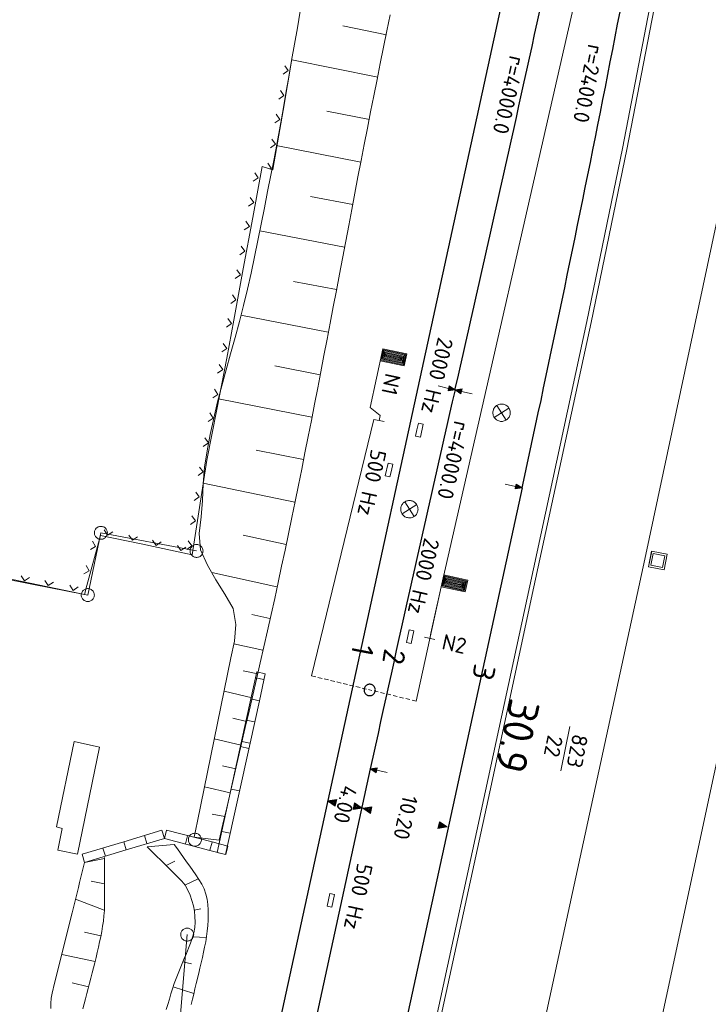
# Model space of a CAD drawing. Header units: metres. Extents: x 3425540 to 3446143, y 5432760 to 5444637.
# Tile 186 of 256: x 3435982 to 3436061, y 5440298 to 5440412. Entities that reach past the tile are written whole.
import ezdxf
from ezdxf.enums import TextEntityAlignment as Align

# ---------------------------------------------------------------- set-up
doc = ezdxf.new("R2010")
doc.units = ezdxf.units.M
doc.linetypes.add('DASHED', pattern=[0.75, 0.5, -0.25])
for name, color, linetype, lineweight in [('B_Bestand', 9, 'Continuous', 18), ('B_Böschung', 9, 'Continuous', 18), ('B_Flurgrenzen', 9, 'Continuous', 18), ('B_Gleisachse', 9, 'Continuous', 25), ('B_Kilometrierung', 9, 'Continuous', 25), ('Bestand Kabeltröge', 9, 'Continuous', 18), ('Bestand_Neu_Strecke 3433', 9, 'Continuous', 18)]:
    doc.layers.add(name, color=color, linetype=linetype, lineweight=lineweight)
doc.styles.get("Standard").update_dxf_attribs({"font": 'isocpeur.ttf'})

msp = doc.modelspace()

# ---------------------------------------------------------------- linework, layer by layer
at = {"layer": 'B_Bestand'}
for p, q in [((3436013.16, 5440407.06), (3436012.13, 5440401.15)), ((3436012.15, 5440405.33), (3436012.73, 5440405.74)), ((3436012.73, 5440405.74), (3436012.32, 5440406.31)), ((3436012.23, 5440402.87), (3436011.82, 5440403.45)), ((3436011.65, 5440402.46), (3436012.23, 5440402.87)), ((3436012.13, 5440401.15), (3436011.1, 5440395.24)), ((3436011.17, 5440399.72), (3436011.75, 5440400.13)), ((3436011.75, 5440400.13), (3436011.34, 5440400.71)), ((3436011.25, 5440397.26), (3436010.84, 5440397.84)), ((3436010.67, 5440396.86), (3436011.25, 5440397.26)), ((3436011.1, 5440395.24), (3436010.94, 5440394.33)), ((3436009.73, 5440394.72), (3436008.64, 5440388.82)), ((3436010.94, 5440394.33), (3436009.73, 5440394.72)), ((3436010.77, 5440394.52), (3436010.37, 5440395.1)), ((3436010.59, 5440394.39), (3436010.77, 5440394.52)), ((3436008.7, 5440393), (3436009.28, 5440393.4)), ((3436009.28, 5440393.4), (3436008.88, 5440393.98)), ((3436008.75, 5440390.54), (3436008.35, 5440391.12)), ((3436008.17, 5440390.14), (3436008.75, 5440390.54)), ((3436008.64, 5440388.82), (3436007.55, 5440382.92)), ((3436007.67, 5440387.4), (3436008.25, 5440387.8)), ((3436008.25, 5440387.8), (3436007.85, 5440388.39)), ((3436007.72, 5440384.94), (3436007.32, 5440385.52)), ((3436007.14, 5440384.54), (3436007.72, 5440384.94)), ((3436007.55, 5440382.92), (3436006.46, 5440377.02)), ((3436007.22, 5440382.21), (3436006.81, 5440382.79)), ((3436006.63, 5440381.81), (3436007.22, 5440382.21)), ((3436006.1, 5440378.94), (3436006.69, 5440379.35)), ((3436006.69, 5440379.35), (3436006.29, 5440379.93)), ((3436006.18, 5440376.61), (3436005.78, 5440377.19)), ((3436005.6, 5440376.21), (3436006.18, 5440376.61)), ((3436006.46, 5440377.02), (3436005.65, 5440372.63)), ((3436005.07, 5440373.35), (3436005.65, 5440373.75)), ((3436005.65, 5440373.75), (3436005.25, 5440374.33)), ((3436005.65, 5440372.63), (3436004.49, 5440366.74)), ((3436005.19, 5440371.31), (3436004.79, 5440371.9)), ((3436004.6, 5440370.92), (3436005.19, 5440371.31)), ((3436004.04, 5440368.06), (3436004.63, 5440368.46)), ((3436004.63, 5440368.46), (3436004.23, 5440369.05)), ((3436023.3, 5440366.05), (3436022.18, 5440366.97)), ((3436038.14, 5440366.89), (3436036.45, 5440365.81)), ((3436036.76, 5440367.2), (3436037.83, 5440365.51)), ((3436004.49, 5440366.74), (3436003.34, 5440360.87)), ((3436003.5, 5440365.34), (3436004.09, 5440365.73)), ((3436004.09, 5440365.73), (3436003.7, 5440366.32)), ((3436023.18, 5440365.46), (3436023.3, 5440366.05)), ((3436022.59, 5440365.59), (3436023.76, 5440365.34)), ((3436027.55, 5440364.4), (3436027.71, 5440365.14)), ((3436027.71, 5440365.14), (3436028.26, 5440365.02)), ((3436028.26, 5440365.02), (3436027.95, 5440363.55)), ((3436003.53, 5440362.87), (3436003.14, 5440363.46)), ((3436027.4, 5440363.67), (3436027.55, 5440364.4)), ((3436027.95, 5440363.55), (3436027.4, 5440363.67)), ((3436002.94, 5440362.48), (3436003.53, 5440362.87)), ((3436003.34, 5440360.87), (3436002.42, 5440354.94)), ((3436002.93, 5440359.53), (3436002.51, 5440360.1)), ((3436023.89, 5440359.09), (3436024.22, 5440360.55)), ((3436024.22, 5440360.55), (3436024.77, 5440360.43)), ((3436024.77, 5440360.43), (3436024.61, 5440359.7)), ((3436002.36, 5440359.11), (3436002.93, 5440359.53)), ((3436024.44, 5440358.97), (3436023.89, 5440359.09)), ((3436024.61, 5440359.7), (3436024.44, 5440358.97)), ((3436001.91, 5440356.24), (3436002.48, 5440356.65)), ((3436002.48, 5440356.65), (3436002.07, 5440357.22)), ((3436027.52, 5440355.78), (3436025.84, 5440354.7)), ((3436026.14, 5440356.09), (3436027.21, 5440354.4)), ((3436002.06, 5440353.91), (3436001.64, 5440354.48)), ((3436002.42, 5440354.94), (3436001.65, 5440350)), ((3436001.49, 5440353.49), (3436002.06, 5440353.91)), ((3435991.11, 5440352.23), (3435989.54, 5440346.44)), ((3435989.65, 5440345.35), (3435991.15, 5440352.52)), ((3435995.78, 5440351.24), (3435991.11, 5440352.23)), ((3435991.54, 5440352.86), (3435991.93, 5440352.26)), ((3435991.93, 5440352.26), (3435992.52, 5440352.65)), ((3435994.39, 5440352.25), (3435994.78, 5440351.66)), ((3435990.55, 5440350.95), (3435990.2, 5440351.56)), ((3435994.78, 5440351.66), (3435995.37, 5440352.05)), ((3436001.65, 5440350), (3435995.78, 5440351.24)), ((3435997.11, 5440351.68), (3435997.5, 5440351.08)), ((3435997.5, 5440351.08), (3435998.09, 5440351.47)), ((3435999.96, 5440351.07), (3436000.34, 5440350.48)), ((3436001.04, 5440350.61), (3436001.61, 5440351.03)), ((3436001.61, 5440351.03), (3436001.19, 5440351.6)), ((3435989.94, 5440350.6), (3435990.55, 5440350.95)), ((3436000.34, 5440350.48), (3436000.94, 5440350.87)), ((3436054.21, 5440348.61), (3436054.57, 5440350.41)), ((3436054.22, 5440348.61), (3436054.57, 5440350.41)), ((3436054.22, 5440348.61), (3436054.58, 5440350.41)), ((3436054.49, 5440348.79), (3436054.75, 5440350.14)), ((3436054.57, 5440350.41), (3436056.38, 5440350.05)), ((3436054.57, 5440350.41), (3436056.38, 5440350.05)), ((3436054.57, 5440350.41), (3436056.38, 5440350.06)), ((3436054.75, 5440350.14), (3436056.1, 5440349.87)), ((3436056.1, 5440349.87), (3436055.83, 5440348.52)), ((3436056.37, 5440350.06), (3436056.01, 5440348.25)), ((3436056.38, 5440350.06), (3436056.02, 5440348.25)), ((3436056.37, 5440350.06), (3436056.02, 5440348.25)), ((3435989.8, 5440348.14), (3435989.44, 5440348.75)), ((3436055.83, 5440348.52), (3436054.49, 5440348.79)), ((3435983.38, 5440346.58), (3435977.49, 5440347.73)), ((3435989.18, 5440347.79), (3435989.8, 5440348.14)), ((3436056.02, 5440348.25), (3436054.21, 5440348.61)), ((3436056.02, 5440348.26), (3436054.21, 5440348.61)), ((3436056.02, 5440348.25), (3436054.21, 5440348.61)), ((3435981.97, 5440347.57), (3435982.37, 5440346.98)), ((3435982.37, 5440346.98), (3435982.95, 5440347.38)), ((3435989.27, 5440345.44), (3435983.38, 5440346.58)), ((3435984.7, 5440347.04), (3435985.1, 5440346.45)), ((3435985.1, 5440346.45), (3435985.68, 5440346.85)), ((3435987.56, 5440346.48), (3435987.95, 5440345.9)), ((3435989.54, 5440346.44), (3435989.27, 5440345.44)), ((3435987.95, 5440345.9), (3435988.54, 5440346.29)), ((3436026.49, 5440340.62), (3436026.66, 5440341.35)), ((3436026.66, 5440341.35), (3436027.2, 5440341.23)), ((3436027.2, 5440341.23), (3436026.88, 5440339.76)), ((3436026.33, 5440339.89), (3436026.49, 5440340.62)), ((3436026.88, 5440339.76), (3436026.33, 5440339.89)), ((3436028.43, 5440340.5), (3436029.6, 5440340.24)), ((3436008.43, 5440333.4), (3436009.11, 5440336.51)), ((3436009.12, 5440336.51), (3436010.07, 5440336.3)), ((3436009.4, 5440333.19), (3436010.08, 5440336.29)), ((3436008.98, 5440335.84), (3436009.93, 5440335.64)), ((3436007.36, 5440328.52), (3436008.43, 5440333.4)), ((3436008.33, 5440328.3), (3436009.4, 5440333.19)), ((3436008.44, 5440333.4), (3436009.39, 5440333.19)), ((3436007.9, 5440330.96), (3436008.85, 5440330.75)), ((3435986.05, 5440318.67), (3435988.09, 5440328.49)), ((3436004.55, 5440315.7), (3436007.36, 5440328.52)), ((3436005.52, 5440315.48), (3436008.33, 5440328.3)), ((3436007.37, 5440328.51), (3436008.32, 5440328.31)), ((3436007.24, 5440327.91), (3436008.19, 5440327.7)), ((3436006.17, 5440323.02), (3436007.12, 5440322.81)), ((3436017.86, 5440321.51), (3436017.92, 5440321.5)), ((3436020.64, 5440320.97), (3436020.59, 5440320.99)), ((3436021.92, 5440320.68), (3436021.98, 5440320.67)), ((3435993.78, 5440316.96), (3435998.18, 5440318.28)), ((3435998.18, 5440318.27), (3435998.46, 5440317.34)), ((3435998.71, 5440318.28), (3435998.47, 5440317.34)), ((3435998.72, 5440318.29), (3436003.96, 5440316.93)), ((3436005.09, 5440318.14), (3436006.05, 5440317.93)), ((3436030.42, 5440318.79), (3436030.37, 5440318.8)), ((3435988.99, 5440315.53), (3435993.78, 5440316.96)), ((3435994.07, 5440316.01), (3435998.46, 5440317.32)), ((3435996.18, 5440317.67), (3435996.46, 5440316.74)), ((3435998.46, 5440317.32), (3436003.7, 5440315.96)), ((3436001.13, 5440317.65), (3436000.89, 5440316.71)), ((3435989.28, 5440314.57), (3435994.07, 5440316.01)), ((3435991.39, 5440316.23), (3435991.67, 5440315.3)), ((3435993.79, 5440316.95), (3435994.07, 5440316.02)), ((3436003.7, 5440315.96), (3436005.52, 5440315.48)), ((3436003.95, 5440316.91), (3436003.71, 5440315.97)), ((3436003.96, 5440316.93), (3436005.77, 5440316.45)), ((3436005.77, 5440316.44), (3436005.53, 5440315.5)), ((3435989, 5440315.51), (3435989.28, 5440314.58)), ((3436004.56, 5440315.7), (3436005.51, 5440315.49)), ((3436017.2, 5440309.53), (3436017.51, 5440311)), ((3436017.51, 5440311), (3436018.06, 5440310.88)), ((3436018.06, 5440310.88), (3436017.9, 5440310.15)), ((3436017.75, 5440309.42), (3436017.2, 5440309.53)), ((3436017.9, 5440310.15), (3436017.75, 5440309.42))]:
    msp.add_line(p, q, dxfattribs=at)
for points in [[(3436022.18, 5440366.97), (3436023.61, 5440373.72), (3436026.38, 5440373.13), (3436026.08, 5440371.75), (3436023.32, 5440372.34)], [(3436023.45, 5440372.42), (3436026, 5440371.88), (3436026.25, 5440373.05), (3436023.7, 5440373.59), (3436023.47, 5440372.53), (3436025.92, 5440372.01), (3436026.12, 5440372.97), (3436023.78, 5440373.46), (3436023.6, 5440372.61), (3436025.83, 5440372.14), (3436025.99, 5440372.88), (3436023.86, 5440373.33), (3436023.73, 5440372.69), (3436025.75, 5440372.27), (3436025.86, 5440372.8), (3436023.95, 5440373.2), (3436023.86, 5440372.78), (3436025.66, 5440372.39), (3436025.73, 5440372.71), (3436024.03, 5440373.07), (3436023.99, 5440372.86), (3436025.58, 5440372.52), (3436025.6, 5440372.63), (3436024.09, 5440372.95)], [(3436058.52, 5440262.21), (3436059.07, 5440265.28), (3436053.13, 5440276.52), (3436052.47, 5440278.32), (3436052.2, 5440280.01), (3436052.51, 5440281.67), (3436069.12, 5440358.92), (3436069.83, 5440360.74), (3436070.81, 5440362.17), (3436071.94, 5440363.57), (3436081, 5440371.37)], [(3436029.99, 5440369.43), (3436031.19, 5440369.15), (3436031.13, 5440368.88), (3436031.94, 5440368.98), (3436031.26, 5440369.43), (3436031.19, 5440369.15)], [(3436031.28, 5440369.36), (3436031.18, 5440368.93), (3436031.85, 5440369.01), (3436031.28, 5440369.36)], [(3436031.31, 5440369.29), (3436031.23, 5440368.98), (3436031.75, 5440369.03), (3436031.31, 5440369.29)], [(3436031.33, 5440369.22), (3436031.29, 5440369.04), (3436031.66, 5440369.05), (3436031.33, 5440369.22)], [(3436031.36, 5440369.16), (3436031.34, 5440369.08), (3436031.57, 5440369.07), (3436031.36, 5440369.16)], [(3436033.89, 5440368.54), (3436032.68, 5440368.81), (3436032.74, 5440369.09), (3436031.94, 5440368.98), (3436032.62, 5440368.54), (3436032.68, 5440368.81)], [(3436032.59, 5440368.61), (3436032.69, 5440369.04), (3436032.03, 5440368.96), (3436032.59, 5440368.61)], [(3436032.57, 5440368.68), (3436032.64, 5440368.98), (3436032.12, 5440368.94), (3436032.57, 5440368.68)], [(3436032.54, 5440368.75), (3436032.59, 5440368.93), (3436032.21, 5440368.92), (3436032.54, 5440368.75)], [(3436032.52, 5440368.81), (3436032.54, 5440368.89), (3436032.31, 5440368.9), (3436032.52, 5440368.81)], [(3436037.08, 5440365.38), (3436037.18, 5440365.36), (3436037.29, 5440365.35), (3436037.39, 5440365.36), (3436037.49, 5440365.37), (3436037.6, 5440365.4), (3436037.69, 5440365.44), (3436037.79, 5440365.48), (3436037.88, 5440365.54), (3436037.96, 5440365.6), (3436038.03, 5440365.68), (3436038.1, 5440365.76), (3436038.16, 5440365.85), (3436038.21, 5440365.94), (3436038.24, 5440366.04), (3436038.27, 5440366.14), (3436038.29, 5440366.24), (3436038.29, 5440366.34), (3436038.29, 5440366.45), (3436038.27, 5440366.55), (3436038.25, 5440366.65), (3436038.21, 5440366.75), (3436038.17, 5440366.85), (3436038.11, 5440366.93), (3436038.04, 5440367.02), (3436037.97, 5440367.09), (3436037.89, 5440367.16), (3436037.8, 5440367.22), (3436037.71, 5440367.26), (3436037.61, 5440367.3), (3436037.51, 5440367.33), (3436037.41, 5440367.35), (3436037.3, 5440367.35), (3436037.2, 5440367.35), (3436037.09, 5440367.33), (3436036.99, 5440367.31), (3436036.9, 5440367.27), (3436036.8, 5440367.22), (3436036.71, 5440367.17), (3436036.63, 5440367.1), (3436036.56, 5440367.03), (3436036.49, 5440366.95), (3436036.43, 5440366.86), (3436036.38, 5440366.77), (3436036.35, 5440366.67), (3436036.32, 5440366.57), (3436036.3, 5440366.47), (3436036.29, 5440366.36), (3436036.3, 5440366.26), (3436036.31, 5440366.15), (3436036.34, 5440366.05), (3436036.38, 5440365.95), (3436036.42, 5440365.86), (3436036.48, 5440365.77), (3436036.55, 5440365.69), (3436036.62, 5440365.62), (3436036.7, 5440365.55), (3436036.79, 5440365.49), (3436036.88, 5440365.44), (3436036.98, 5440365.4), (3436037.08, 5440365.38)], [(3436037.71, 5440358.11), (3436038.91, 5440357.85), (3436038.85, 5440357.57), (3436039.66, 5440357.69), (3436038.97, 5440358.13), (3436038.91, 5440357.85)], [(3436039, 5440358.06), (3436038.9, 5440357.63), (3436039.57, 5440357.71), (3436039, 5440358.06)], [(3436039.02, 5440357.99), (3436038.96, 5440357.68), (3436039.47, 5440357.73), (3436039.02, 5440357.99)], [(3436039.05, 5440357.92), (3436039.01, 5440357.73), (3436039.38, 5440357.75), (3436039.05, 5440357.92)], [(3436039.08, 5440357.86), (3436039.06, 5440357.78), (3436039.29, 5440357.77), (3436039.08, 5440357.86)], [(3436026.46, 5440354.27), (3436026.56, 5440354.25), (3436026.67, 5440354.24), (3436026.77, 5440354.25), (3436026.88, 5440354.26), (3436026.98, 5440354.29), (3436027.08, 5440354.33), (3436027.17, 5440354.37), (3436027.26, 5440354.43), (3436027.34, 5440354.49), (3436027.41, 5440354.57), (3436027.48, 5440354.65), (3436027.54, 5440354.74), (3436027.59, 5440354.83), (3436027.62, 5440354.93), (3436027.65, 5440355.03), (3436027.67, 5440355.13), (3436027.68, 5440355.23), (3436027.67, 5440355.34), (3436027.66, 5440355.44), (3436027.63, 5440355.54), (3436027.59, 5440355.64), (3436027.55, 5440355.74), (3436027.49, 5440355.82), (3436027.42, 5440355.91), (3436027.35, 5440355.98), (3436027.27, 5440356.05), (3436027.18, 5440356.11), (3436027.09, 5440356.15), (3436026.99, 5440356.19), (3436026.89, 5440356.22), (3436026.79, 5440356.24), (3436026.68, 5440356.24), (3436026.58, 5440356.24), (3436026.48, 5440356.22), (3436026.37, 5440356.2), (3436026.28, 5440356.16), (3436026.18, 5440356.11), (3436026.09, 5440356.06), (3436026.01, 5440355.99), (3436025.94, 5440355.92), (3436025.87, 5440355.84), (3436025.81, 5440355.75), (3436025.77, 5440355.66), (3436025.73, 5440355.56), (3436025.7, 5440355.46), (3436025.68, 5440355.36), (3436025.68, 5440355.25), (3436025.68, 5440355.15), (3436025.7, 5440355.04), (3436025.72, 5440354.94), (3436025.76, 5440354.84), (3436025.81, 5440354.75), (3436025.86, 5440354.66), (3436025.93, 5440354.58), (3436026, 5440354.51), (3436026.08, 5440354.44), (3436026.17, 5440354.38), (3436026.26, 5440354.33), (3436026.36, 5440354.29), (3436026.46, 5440354.27)], [(3436030.46, 5440346.4), (3436033, 5440345.84), (3436033.26, 5440347), (3436030.72, 5440347.57), (3436030.48, 5440346.5), (3436032.92, 5440345.97), (3436033.13, 5440346.92), (3436030.8, 5440347.44), (3436030.61, 5440346.59), (3436032.84, 5440346.1), (3436033, 5440346.84), (3436030.88, 5440347.31), (3436030.74, 5440346.67), (3436032.76, 5440346.22), (3436032.87, 5440346.76), (3436030.96, 5440347.18), (3436030.87, 5440346.75), (3436032.67, 5440346.35), (3436032.74, 5440346.67), (3436031.05, 5440347.05), (3436031, 5440346.84), (3436032.59, 5440346.48), (3436032.61, 5440346.59), (3436031.1, 5440346.92)], [(3435988.09, 5440328.49), (3435991.01, 5440327.84), (3435988.45, 5440315.51), (3435986.2, 5440315.97), (3435986.71, 5440318.48), (3435986.05, 5440318.67)], [(3436024.13, 5440324.92), (3436022.92, 5440325.18), (3436022.98, 5440325.45), (3436022.17, 5440325.34), (3436022.86, 5440324.9), (3436022.92, 5440325.18)], [(3436022.83, 5440324.97), (3436022.93, 5440325.4), (3436022.27, 5440325.32), (3436022.83, 5440324.97)], [(3436022.81, 5440325.04), (3436022.88, 5440325.35), (3436022.36, 5440325.3), (3436022.81, 5440325.04)], [(3436022.78, 5440325.11), (3436022.82, 5440325.3), (3436022.45, 5440325.28), (3436022.78, 5440325.11)], [(3436022.76, 5440325.17), (3436022.77, 5440325.25), (3436022.54, 5440325.26), (3436022.76, 5440325.17)], [(3436018.32, 5440321.82), (3436017.25, 5440321.65), (3436018.13, 5440321.04), (3436018.32, 5440321.82)], [(3436018.22, 5440321.74), (3436017.4, 5440321.62), (3436018.08, 5440321.15), (3436018.22, 5440321.74)], [(3436018.12, 5440321.66), (3436017.56, 5440321.58), (3436018.02, 5440321.26), (3436018.12, 5440321.66)], [(3436018.02, 5440321.58), (3436017.71, 5440321.55), (3436017.97, 5440321.38), (3436018.02, 5440321.58)], [(3436020.19, 5440320.67), (3436021.25, 5440320.83), (3436020.37, 5440321.45), (3436020.19, 5440320.67)], [(3436020.29, 5440320.74), (3436021.1, 5440320.87), (3436020.42, 5440321.33), (3436020.29, 5440320.74)], [(3436020.39, 5440320.82), (3436020.95, 5440320.9), (3436020.48, 5440321.22), (3436020.39, 5440320.82)], [(3436020.49, 5440320.9), (3436020.79, 5440320.94), (3436020.53, 5440321.11), (3436020.49, 5440320.9)], [(3436022.37, 5440320.99), (3436021.31, 5440320.82), (3436022.2, 5440320.21), (3436022.37, 5440320.99)], [(3436022.28, 5440320.92), (3436021.46, 5440320.79), (3436022.14, 5440320.32), (3436022.28, 5440320.92)], [(3436022.18, 5440320.84), (3436021.62, 5440320.75), (3436022.09, 5440320.44), (3436022.18, 5440320.84)], [(3436022.08, 5440320.76), (3436021.77, 5440320.72), (3436022.03, 5440320.55), (3436022.08, 5440320.76)], [(3436029.97, 5440318.48), (3436031.04, 5440318.65), (3436030.15, 5440319.26), (3436029.97, 5440318.48)], [(3436030.07, 5440318.56), (3436030.88, 5440318.69), (3436030.21, 5440319.15), (3436030.07, 5440318.56)], [(3436030.17, 5440318.64), (3436030.73, 5440318.72), (3436030.26, 5440319.04), (3436030.17, 5440318.64)], [(3436030.27, 5440318.72), (3436030.58, 5440318.76), (3436030.32, 5440318.92), (3436030.27, 5440318.72)]]:
    msp.add_lwpolyline(points, dxfattribs=at)
msp.add_open_spline([(3435956.02, 5440369.83), (3435956.8, 5440372.77), (3435957.59, 5440375.71), (3435958.37, 5440378.65), (3435959.2, 5440381.74), (3435959.87, 5440384.87), (3435960.54, 5440388.01), (3435963.44, 5440401.55), (3435966.2, 5440415.12), (3435969.06, 5440428.67), (3435972.91, 5440446.89), (3435976.92, 5440465.07), (3435981, 5440483.25), (3435981.48, 5440485.37), (3435982.21, 5440487.42), (3435982.93, 5440489.48), (3435983.57, 5440491.34), (3435984.33, 5440493.14), (3435985.38, 5440494.82), (3435986.69, 5440496.91), (3435988.27, 5440498.71), (3435989.9, 5440500.54), (3435990.92, 5440501.68), (3435991.97, 5440502.73), (3435993.11, 5440503.78), (3435993.75, 5440504.38), (3435994.4, 5440505.22), (3435995.26, 5440505.21), (3435996.38, 5440505.19), (3435997.5, 5440505.17), (3435998.62, 5440505.15)], degree=3, knots=[0, 0, 0, 0, 0.062351, 0.062351, 0.062351, 0.127991, 0.127991, 0.127991, 0.411918, 0.411918, 0.411918, 0.793658, 0.793658, 0.793658, 0.838273, 0.838273, 0.838273, 0.878404, 0.878404, 0.878404, 0.928259, 0.928259, 0.928259, 0.959367, 0.959367, 0.959367, 0.97705, 0.97705, 0.97705, 1, 1, 1, 1], dxfattribs=at)
at = {"layer": 'B_Böschung'}
for p, q in [((3436024.03, 5440409.88), (3436019.03, 5440410.89)), ((3436023.05, 5440404.99), (3436013.14, 5440406.98)), ((3436022.07, 5440400.11), (3436017.16, 5440401.07)), ((3436021.09, 5440395.22), (3436011.35, 5440397.11)), ((3436020.15, 5440390.32), (3436015.29, 5440391.26)), ((3436019.22, 5440385.42), (3436009.44, 5440387.3)), ((3436018.28, 5440380.53), (3436013.35, 5440381.47)), ((3436017.34, 5440375.63), (3436007.28, 5440377.57)), ((3436016.4, 5440370.73), (3436011.19, 5440371.75)), ((3436015.46, 5440365.84), (3436004.71, 5440367.97)), ((3436014.47, 5440360.95), (3436009.05, 5440362.05)), ((3436013.48, 5440356.06), (3436002.95, 5440358.25)), ((3436012.49, 5440351.18), (3436007.53, 5440352.24)), ((3436011.42, 5440346.31), (3436003.91, 5440347.95)), ((3436010.62, 5440342.66), (3436008.52, 5440343.12)), ((3436009.82, 5440339), (3436006.46, 5440339.75)), ((3436009.21, 5440336.27), (3436007.55, 5440336.64)), ((3436008.57, 5440333.53), (3436005.34, 5440334.28)), ((3436007.94, 5440330.8), (3436006.36, 5440331.17)), ((3436007.31, 5440328.07), (3436004.21, 5440328.79)), ((3436006.68, 5440325.34), (3436005.16, 5440325.68)), ((3436006.04, 5440322.6), (3436003.07, 5440323.26)), ((3436005.41, 5440319.87), (3436003.95, 5440320.14)), ((3436004.78, 5440317.14), (3436001.88, 5440317.46)), ((3435996.47, 5440316.38), (3435999.61, 5440316.63)), ((3435991.55, 5440315.01), (3435989.28, 5440314.57)), ((3435998.68, 5440314.2), (3435999.66, 5440314.7)), ((3436000.83, 5440311.97), (3436002.37, 5440312.69)), ((3435991.57, 5440312.11), (3435990.03, 5440312.41)), ((3435991.53, 5440309.09), (3435988.22, 5440310.33)), ((3436001.89, 5440309.08), (3436002.67, 5440309.24)), ((3435991.15, 5440306.1), (3435989.27, 5440306.54)), ((3436001.73, 5440306.02), (3436003.27, 5440305.91)), ((3435990.48, 5440303.15), (3435986.64, 5440303.95)), ((3436000.59, 5440303.13), (3436001.6, 5440302.88)), ((3435989.73, 5440300.23), (3435987.83, 5440300.69)), ((3435999.49, 5440300.24), (3436001.85, 5440299.48))]:
    msp.add_line(p, q, dxfattribs=at)
for points in [[(3436014.12, 5440412.57), (3436013.78, 5440410.68), (3436013.45, 5440408.8), (3436013.12, 5440406.91), (3436012.79, 5440405.02), (3436012.46, 5440403.13), (3436012.13, 5440401.25), (3436011.79, 5440399.36), (3436011.44, 5440397.47), (3436011.09, 5440395.59), (3436010.72, 5440393.71), (3436010.35, 5440391.83), (3436009.98, 5440389.95), (3436009.6, 5440388.07), (3436009.21, 5440386.2), (3436008.83, 5440384.32), (3436008.45, 5440382.44), (3436008.03, 5440380.57), (3436007.58, 5440378.71), (3436007.1, 5440376.85), (3436006.6, 5440375), (3436006.09, 5440373.15), (3436005.58, 5440371.3), (3436005.08, 5440369.45), (3436004.6, 5440367.6), (3436004.15, 5440365.73), (3436003.74, 5440363.86), (3436003.38, 5440361.98), (3436003.08, 5440360.08), (3436002.93, 5440358.17), (3436002.87, 5440356.26), (3436002.69, 5440354.35), (3436002.46, 5440352.44), (3436002.63, 5440350.57), (3436003.44, 5440348.81), (3436004.38, 5440347.1), (3436005.42, 5440345.45), (3436006.38, 5440343.79), (3436006.7, 5440341.95), (3436006.53, 5440340.03), (3436006.13, 5440338.11), (3436005.74, 5440336.23), (3436005.35, 5440334.35), (3436004.96, 5440332.47), (3436004.58, 5440330.59), (3436004.19, 5440328.72), (3436003.81, 5440326.84), (3436003.42, 5440324.96), (3436003.04, 5440323.09), (3436002.27, 5440319.33), (3436001.88, 5440317.46)], [(3436024.46, 5440412.18), (3436024.08, 5440410.31), (3436023.7, 5440408.45), (3436023.33, 5440406.58), (3436022.95, 5440404.72), (3436022.58, 5440402.85), (3436022.21, 5440400.98), (3436021.85, 5440399.11), (3436021.49, 5440397.25), (3436021.12, 5440395.38), (3436020.76, 5440393.51), (3436020.4, 5440391.64), (3436020.05, 5440389.77), (3436019.69, 5440387.9), (3436018.62, 5440382.29), (3436018.27, 5440380.42), (3436017.91, 5440378.55), (3436017.55, 5440376.68), (3436017.2, 5440374.81), (3436016.84, 5440372.94), (3436016.48, 5440371.07), (3436016.12, 5440369.2), (3436015.75, 5440367.33), (3436015.39, 5440365.47), (3436015.02, 5440363.6), (3436014.65, 5440361.73), (3436014.28, 5440359.87), (3436013.9, 5440358), (3436013.52, 5440356.14), (3436013.14, 5440354.27), (3436012.75, 5440352.41), (3436012.36, 5440350.54), (3436011.97, 5440348.68), (3436011.57, 5440346.82), (3436011.17, 5440344.96), (3436010.76, 5440343.1), (3436010.34, 5440341.25), (3436009.92, 5440339.39), (3436009.5, 5440337.54), (3436009.07, 5440335.68), (3436008.64, 5440333.83), (3436008.21, 5440331.97), (3436007.78, 5440330.12), (3436007.35, 5440328.26), (3436006.92, 5440326.41), (3436005.64, 5440320.85), (3436005.21, 5440318.99), (3436004.78, 5440317.14)], [(3435996.47, 5440316.38), (3435996.92, 5440315.94), (3435997.36, 5440315.5), (3435998.25, 5440314.62), (3435998.7, 5440314.18), (3435999.59, 5440313.31), (3436000.03, 5440312.87), (3436000.47, 5440312.43), (3436000.86, 5440311.94), (3436001.18, 5440311.39), (3436001.43, 5440310.81), (3436001.63, 5440310.2), (3436001.8, 5440309.59), (3436001.92, 5440308.97), (3436001.99, 5440308.34), (3436002.01, 5440307.7), (3436001.96, 5440307.07), (3436001.85, 5440306.45), (3436001.68, 5440305.85), (3436001.47, 5440305.26), (3436001.24, 5440304.68), (3436001.01, 5440304.1), (3436000.76, 5440303.52), (3436000.52, 5440302.95), (3436000.27, 5440302.37), (3436000.04, 5440301.79), (3435999.81, 5440301.21), (3435999.6, 5440300.62), (3435999.41, 5440300.03), (3435999.22, 5440299.43), (3435999.04, 5440298.83), (3435998.86, 5440298.23), (3435998.67, 5440297.64)], [(3435999.61, 5440316.63), (3435999.96, 5440316.13), (3436000.32, 5440315.63), (3436000.68, 5440315.13), (3436001.03, 5440314.64), (3436001.39, 5440314.14), (3436001.75, 5440313.64), (3436002.1, 5440313.14), (3436002.45, 5440312.62), (3436002.76, 5440312.08), (3436003.03, 5440311.52), (3436003.24, 5440310.93), (3436003.38, 5440310.34), (3436003.46, 5440309.74), (3436003.5, 5440309.13), (3436003.51, 5440308.52), (3436003.5, 5440307.91), (3436003.46, 5440307.29), (3436003.4, 5440306.67), (3436003.31, 5440306.06), (3436003.22, 5440305.44), (3436003.1, 5440304.83), (3436002.98, 5440304.22), (3436002.85, 5440303.61), (3436002.7, 5440303.01), (3436002.56, 5440302.41), (3436002.42, 5440301.82), (3436002.13, 5440300.62), (3436001.99, 5440300.02), (3436001.84, 5440299.42), (3436001.7, 5440298.83), (3436001.56, 5440298.23)], [(3435991.55, 5440315.13), (3435991.56, 5440312.69), (3435991.57, 5440312.08), (3435991.58, 5440310.25), (3435991.58, 5440309.64), (3435991.55, 5440309.04), (3435991.5, 5440308.43), (3435991.44, 5440307.82), (3435991.35, 5440307.22), (3435991.25, 5440306.61), (3435991.14, 5440306.01), (3435991.01, 5440305.41), (3435990.88, 5440304.81), (3435990.74, 5440304.21), (3435990.6, 5440303.62), (3435990.46, 5440303.02), (3435990.31, 5440302.43), (3435990.16, 5440301.84), (3435990.01, 5440301.25), (3435989.86, 5440300.65), (3435989.7, 5440300.06), (3435989.55, 5440299.47), (3435989.39, 5440298.88), (3435989.23, 5440298.3), (3435989.08, 5440297.71)], [(3435985.37, 5440297.75), (3435985.37, 5440298.34), (3435985.42, 5440298.93), (3435985.53, 5440299.52), (3435985.82, 5440300.67), (3435985.97, 5440301.25), (3435987.12, 5440305.89), (3435987.26, 5440306.46), (3435987.7, 5440308.2), (3435987.84, 5440308.78), (3435988.56, 5440311.67), (3435988.7, 5440312.25), (3435989.28, 5440314.57)]]:
    msp.add_lwpolyline(points, dxfattribs=at)
at = {"layer": 'B_Flurgrenzen'}
for p, q in [((3435991.15, 5440352.52), (3436002.17, 5440350.44)), ((3435961.71, 5440351.12), (3435989.65, 5440345.35)), ((3436045.15, 5440330.23), (3436044.12, 5440325.11)), ((3435997.96, 5440268.75), (3436001.07, 5440306.27))]:
    msp.add_line(p, q, dxfattribs=at)
for points in [[(3435991.9, 5440352.52), (3435991.89, 5440352.62), (3435991.88, 5440352.71), (3435991.85, 5440352.8), (3435991.81, 5440352.88), (3435991.75, 5440352.96), (3435991.69, 5440353.04), (3435991.63, 5440353.1), (3435991.55, 5440353.16), (3435991.47, 5440353.2), (3435991.38, 5440353.23), (3435991.29, 5440353.26), (3435991.2, 5440353.27), (3435991.1, 5440353.27), (3435991.01, 5440353.26), (3435990.92, 5440353.23), (3435990.83, 5440353.2), (3435990.75, 5440353.16), (3435990.67, 5440353.1), (3435990.61, 5440353.04), (3435990.55, 5440352.96), (3435990.49, 5440352.88), (3435990.45, 5440352.8), (3435990.42, 5440352.71), (3435990.41, 5440352.62), (3435990.4, 5440352.52), (3435990.41, 5440352.43), (3435990.42, 5440352.34), (3435990.45, 5440352.25), (3435990.49, 5440352.16), (3435990.55, 5440352.09), (3435990.61, 5440352.01), (3435990.67, 5440351.94), (3435990.75, 5440351.89), (3435990.83, 5440351.84), (3435990.92, 5440351.81), (3435991.01, 5440351.79), (3435991.1, 5440351.78), (3435991.2, 5440351.78), (3435991.29, 5440351.79), (3435991.38, 5440351.81), (3435991.47, 5440351.84), (3435991.55, 5440351.89), (3435991.63, 5440351.94), (3435991.69, 5440352.01), (3435991.75, 5440352.09), (3435991.81, 5440352.16), (3435991.85, 5440352.25), (3435991.88, 5440352.34), (3435991.89, 5440352.43), (3435991.9, 5440352.52)], [(3436002.92, 5440350.44), (3436002.91, 5440350.53), (3436002.89, 5440350.62), (3436002.87, 5440350.72), (3436002.82, 5440350.8), (3436002.77, 5440350.88), (3436002.71, 5440350.95), (3436002.65, 5440351.02), (3436002.57, 5440351.07), (3436002.49, 5440351.12), (3436002.4, 5440351.15), (3436002.31, 5440351.17), (3436002.22, 5440351.18), (3436002.12, 5440351.18), (3436002.03, 5440351.17), (3436001.94, 5440351.15), (3436001.85, 5440351.12), (3436001.77, 5440351.07), (3436001.69, 5440351.02), (3436001.63, 5440350.95), (3436001.57, 5440350.88), (3436001.51, 5440350.8), (3436001.47, 5440350.72), (3436001.44, 5440350.62), (3436001.42, 5440350.53), (3436001.42, 5440350.44), (3436001.42, 5440350.35), (3436001.44, 5440350.26), (3436001.47, 5440350.16), (3436001.51, 5440350.08), (3436001.57, 5440350), (3436001.63, 5440349.93), (3436001.69, 5440349.86), (3436001.77, 5440349.81), (3436001.85, 5440349.76), (3436001.94, 5440349.73), (3436002.03, 5440349.71), (3436002.12, 5440349.7), (3436002.22, 5440349.7), (3436002.31, 5440349.71), (3436002.4, 5440349.73), (3436002.49, 5440349.76), (3436002.57, 5440349.81), (3436002.65, 5440349.86), (3436002.71, 5440349.93), (3436002.77, 5440350), (3436002.82, 5440350.08), (3436002.87, 5440350.16), (3436002.89, 5440350.26), (3436002.91, 5440350.35), (3436002.92, 5440350.44)], [(3435990.4, 5440345.35), (3435990.39, 5440345.45), (3435990.37, 5440345.54), (3435990.34, 5440345.63), (3435990.3, 5440345.71), (3435990.25, 5440345.79), (3435990.19, 5440345.87), (3435990.12, 5440345.93), (3435990.05, 5440345.99), (3435989.97, 5440346.03), (3435989.88, 5440346.06), (3435989.79, 5440346.09), (3435989.69, 5440346.1), (3435989.6, 5440346.1), (3435989.5, 5440346.09), (3435989.42, 5440346.06), (3435989.33, 5440346.03), (3435989.24, 5440345.99), (3435989.17, 5440345.93), (3435989.1, 5440345.87), (3435989.04, 5440345.79), (3435988.99, 5440345.71), (3435988.95, 5440345.63), (3435988.92, 5440345.54), (3435988.9, 5440345.45), (3435988.9, 5440345.35), (3435988.9, 5440345.26), (3435988.92, 5440345.17), (3435988.95, 5440345.08), (3435988.99, 5440344.99), (3435989.04, 5440344.92), (3435989.1, 5440344.84), (3435989.17, 5440344.78), (3435989.24, 5440344.72), (3435989.33, 5440344.68), (3435989.42, 5440344.65), (3435989.5, 5440344.62), (3435989.6, 5440344.61), (3435989.69, 5440344.61), (3435989.79, 5440344.62), (3435989.88, 5440344.65), (3435989.97, 5440344.68), (3435990.05, 5440344.72), (3435990.12, 5440344.78), (3435990.19, 5440344.84), (3435990.25, 5440344.92), (3435990.3, 5440344.99), (3435990.34, 5440345.08), (3435990.37, 5440345.17), (3435990.39, 5440345.26), (3435990.4, 5440345.35)], [(3436002.73, 5440317.19), (3436002.72, 5440317.28), (3436002.7, 5440317.37), (3436002.67, 5440317.47), (3436002.63, 5440317.55), (3436002.58, 5440317.63), (3436002.52, 5440317.7), (3436002.45, 5440317.77), (3436002.38, 5440317.82), (3436002.3, 5440317.87), (3436002.21, 5440317.9), (3436002.12, 5440317.92), (3436002.02, 5440317.93), (3436001.93, 5440317.93), (3436001.83, 5440317.92), (3436001.75, 5440317.9), (3436001.66, 5440317.87), (3436001.57, 5440317.82), (3436001.5, 5440317.77), (3436001.43, 5440317.7), (3436001.37, 5440317.63), (3436001.32, 5440317.55), (3436001.28, 5440317.47), (3436001.25, 5440317.37), (3436001.23, 5440317.28), (3436001.23, 5440317.19), (3436001.23, 5440317.09), (3436001.25, 5440317.01), (3436001.28, 5440316.91), (3436001.32, 5440316.83), (3436001.37, 5440316.75), (3436001.43, 5440316.67), (3436001.5, 5440316.61), (3436001.57, 5440316.56), (3436001.66, 5440316.51), (3436001.75, 5440316.48), (3436001.83, 5440316.46), (3436001.93, 5440316.44), (3436002.02, 5440316.44), (3436002.12, 5440316.46), (3436002.21, 5440316.48), (3436002.3, 5440316.51), (3436002.38, 5440316.56), (3436002.45, 5440316.61), (3436002.52, 5440316.67), (3436002.58, 5440316.75), (3436002.63, 5440316.83), (3436002.67, 5440316.91), (3436002.7, 5440317.01), (3436002.72, 5440317.09), (3436002.73, 5440317.19)], [(3436001.84, 5440306.26), (3436001.83, 5440306.36), (3436001.81, 5440306.45), (3436001.78, 5440306.54), (3436001.74, 5440306.62), (3436001.69, 5440306.7), (3436001.63, 5440306.78), (3436001.57, 5440306.84), (3436001.49, 5440306.9), (3436001.41, 5440306.94), (3436001.32, 5440306.97), (3436001.23, 5440307), (3436001.13, 5440307.01), (3436001.04, 5440307.01), (3436000.95, 5440307), (3436000.86, 5440306.97), (3436000.77, 5440306.94), (3436000.69, 5440306.9), (3436000.61, 5440306.84), (3436000.54, 5440306.78), (3436000.49, 5440306.7), (3436000.43, 5440306.62), (3436000.39, 5440306.54), (3436000.36, 5440306.45), (3436000.34, 5440306.36), (3436000.34, 5440306.26), (3436000.34, 5440306.17), (3436000.36, 5440306.08), (3436000.39, 5440305.99), (3436000.43, 5440305.9), (3436000.49, 5440305.83), (3436000.54, 5440305.75), (3436000.61, 5440305.69), (3436000.69, 5440305.63), (3436000.77, 5440305.59), (3436000.86, 5440305.56), (3436000.95, 5440305.53), (3436001.04, 5440305.52), (3436001.13, 5440305.52), (3436001.23, 5440305.53), (3436001.32, 5440305.56), (3436001.41, 5440305.59), (3436001.49, 5440305.63), (3436001.57, 5440305.69), (3436001.63, 5440305.75), (3436001.69, 5440305.83), (3436001.74, 5440305.9), (3436001.78, 5440305.99), (3436001.81, 5440306.08), (3436001.83, 5440306.17), (3436001.84, 5440306.26)]]:
    msp.add_lwpolyline(points, dxfattribs=at)
at = {"layer": 'B_Gleisachse'}
for p, q in [((3436163.21, 5440991.47), (3435997.56, 5440231.16)), ((3436039.66, 5440357.69), (3436011.42, 5440228.09)), ((3436022.17, 5440325.34), (3436001.47, 5440230.29))]:
    msp.add_line(p, q, dxfattribs=at)
for centre, radius, start, end in [((3433692.21, 5440869.09), 2402.51, 347.70997, 349.95868), ((3432096.99, 5441272.29), 4037.29, 347.07114, 347.70583), ((3439904.18, 5439479.68), 3973.05, 167.06574, 167.71067)]:
    msp.add_arc(centre, radius, start, end, dxfattribs=at)
at = {"layer": 'B_Kilometrierung'}
msp.add_lwpolyline([(3436022.76, 5440334.43), (3436022.75, 5440334.51), (3436022.74, 5440334.59), (3436022.71, 5440334.67), (3436022.67, 5440334.74), (3436022.63, 5440334.81), (3436022.58, 5440334.87), (3436022.52, 5440334.93), (3436022.45, 5440334.97), (3436022.38, 5440335.02), (3436022.31, 5440335.05), (3436022.23, 5440335.07), (3436022.15, 5440335.08), (3436022.06, 5440335.08), (3436021.98, 5440335.07), (3436021.91, 5440335.05), (3436021.83, 5440335.02), (3436021.76, 5440334.97), (3436021.69, 5440334.93), (3436021.63, 5440334.87), (3436021.58, 5440334.81), (3436021.54, 5440334.74), (3436021.5, 5440334.67), (3436021.48, 5440334.59), (3436021.46, 5440334.51), (3436021.46, 5440334.43), (3436021.46, 5440334.34), (3436021.48, 5440334.26), (3436021.5, 5440334.19), (3436021.54, 5440334.11), (3436021.58, 5440334.04), (3436021.63, 5440333.98), (3436021.69, 5440333.92), (3436021.76, 5440333.88), (3436021.83, 5440333.84), (3436021.91, 5440333.81), (3436021.98, 5440333.79), (3436022.06, 5440333.78), (3436022.15, 5440333.78), (3436022.23, 5440333.79), (3436022.31, 5440333.81), (3436022.38, 5440333.84), (3436022.45, 5440333.88), (3436022.52, 5440333.92), (3436022.58, 5440333.98), (3436022.63, 5440334.04), (3436022.67, 5440334.11), (3436022.71, 5440334.19), (3436022.74, 5440334.26), (3436022.75, 5440334.34), (3436022.76, 5440334.43)], dxfattribs=at)
at = {"layer": 'Bestand Kabeltröge'}
for p, q in [((3436058.7, 5440435.4), (3436051.21, 5440396.77)), ((3436059.19, 5440435.3), (3436051.7, 5440396.67)), ((3436051.21, 5440396.77), (3436047.12, 5440376.84)), ((3436051.7, 5440396.67), (3436047.61, 5440376.74)), ((3436047.12, 5440376.84), (3436040.53, 5440346.4)), ((3436047.61, 5440376.74), (3436041.02, 5440346.29)), ((3436040.53, 5440346.4), (3436035.46, 5440322.82)), ((3436041.02, 5440346.29), (3436035.95, 5440322.71)), ((3436035.46, 5440322.82), (3436028.65, 5440291.6)), ((3436035.95, 5440322.71), (3436029.14, 5440291.49))]:
    msp.add_line(p, q, dxfattribs=at)
at = {"layer": 'Bestand_Neu_Strecke 3433'}
for p, q in [((3436054.95, 5440454.25), (3436030.33, 5440346.32)), ((3436064.16, 5440398.23), (3436053.79, 5440349.5)), ((3436022.59, 5440365.59), (3436015.42, 5440336.05)), ((3436053.79, 5440349.5), (3436032.53, 5440251.4)), ((3436030.33, 5440346.32), (3436027.47, 5440333.15)), ((3436029.02, 5440340.37), (3436029.15, 5440340.96))]:
    msp.add_line(p, q, dxfattribs=at)
at = {"layer": 'Bestand_Neu_Strecke 3433', "linetype": 'DASHED'}
for p in [(3436015.42, 5440336.05), (3436027.47, 5440333.15)]:
    msp.add_line(p, (3436022.1, 5440334.44), dxfattribs=at)
at = {"layer": 'Bestand_Neu_Strecke 3433'}
msp.add_lwpolyline([(3436029.15, 5440340.96), (3436030.63, 5440347.69), (3436033.39, 5440347.09), (3436033.09, 5440345.71), (3436030.33, 5440346.32)], dxfattribs=at)

# ---------------------------------------------------------------- texts
at = {"layer": 'B_Bestand'}
for s, height, rotation, p in [('r=2400.0', 1.798, 258.8337, (3436047.28, 5440404.24)), ('r=4000.0', 1.8, 257.3879, (3436038.12, 5440402.93)), ('2000 Hz', 1.8, 257.0115, (3436029.88, 5440370.63)), ('N1', 1.8, 258.0679, (3436024.56, 5440369.62)), ('r=4000.0', 1.8, 257.3879, (3436031.74, 5440360.88)), ('500 Hz', 1.8, 257.7411, (3436022.36, 5440358.29)), ('2000 Hz', 1.8, 257.217, (3436028.32, 5440347.53)), ('   1', 2.5, 259.1103, (3436021.75, 5440341.36)), ('N2', 1.8, 347.5562, (3436031.85, 5440339.73)), ('   2', 2.5, 261.2006, (3436025.28, 5440340.61)), ('   3', 2.5, 259.1103, (3436035.71, 5440338.81)), ('4.00', 1.8, 256.1888, (3436019.31, 5440321.24)), ('10.20', 1.8, 257.2152, (3436026.25, 5440319.74)), ('500 Hz', 1.8, 257.8741, (3436020.79, 5440310.64))]:
    msp.add_text(s, height=height, rotation=rotation, dxfattribs=at).set_placement(p, align=Align.MIDDLE)
at = {"layer": 'B_Flurgrenzen'}
msp.add_text('823', height=1.8, rotation=258.5941, dxfattribs=at).set_placement((3436045.13, 5440327.57), align=Align.CENTER)
msp.add_text('22', height=1.8, rotation=258.5941, dxfattribs=at).set_placement((3436044.15, 5440327.77), align=Align.TOP_CENTER)
at = {"layer": 'B_Kilometrierung'}
msp.add_text('30.9', height=3.499, rotation=257.7082, dxfattribs=at).set_placement((3436039.12, 5440329.11), align=Align.MIDDLE)

doc.saveas('drawing.dxf')
